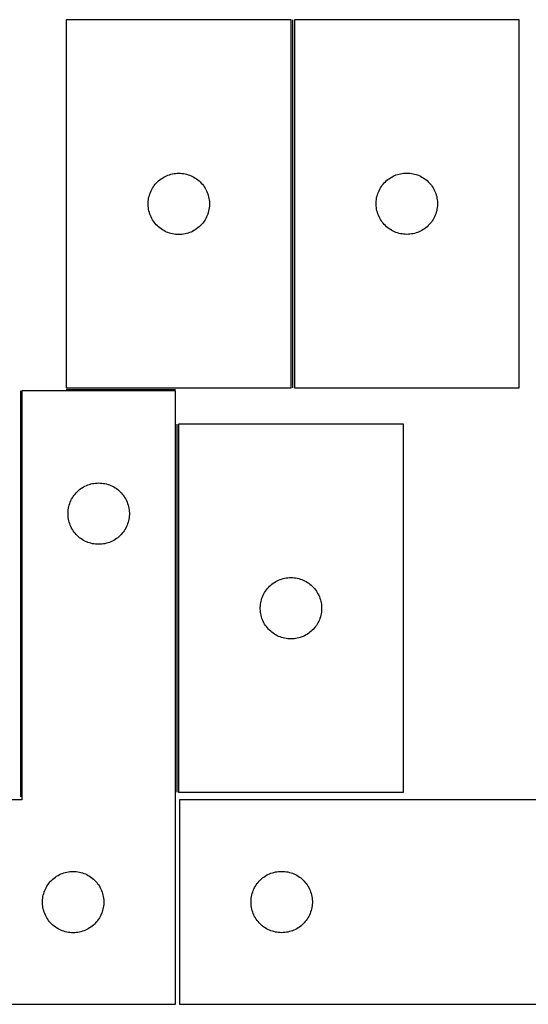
# Model space of a CAD drawing. Header units: millimetres. Extents: x 7 to 1493, y 7 to 489.
# Tile 3 of 6: x 610 to 859, y 7 to 488. Entities that reach past the tile are written whole.
import ezdxf

# ---------------------------------------------------------------- set-up
doc = ezdxf.new("R2010")
doc.units = ezdxf.units.MM
doc.layers.add('COMMON', color=5, linetype='CONTINUOUS', true_color=0x0000ff)
doc.layers.add('CUT', color=7, linetype='CONTINUOUS', true_color=0x000000)

msp = doc.modelspace()

# ---------------------------------------------------------------- linework, layer by layer
at = {"layer": 'COMMON'}
for p, q in [((743.613488, 308.369167), (743.613488, 488.25345)), ((610.439849, 306.753449), (610.439849, 108.25345)), ((632.863487, 307.503449), (686.18985, 307.503449)), ((686.93985, 290.477326), (686.93985, 110.477326))]:
    msp.add_line(p, q, dxfattribs=at)
at = {"layer": 'CUT'}
for p, q in [((632.863487, 488.25345), (632.863487, 308.25345)), ((742.863487, 488.25345), (632.863487, 488.25345)), ((742.863487, 308.25345), (742.863487, 488.25345)), ((854.363488, 488.369167), (744.363488, 488.369167)), ((744.363488, 488.369167), (744.363488, 308.369167)), ((854.363488, 308.369167), (854.363488, 488.369167)), ((677.394324, 408.995733), (677.961205, 409.520429)), ((677.961205, 409.520429), (678.554344, 410.015247)), ((678.554344, 410.015247), (679.17217, 410.478875)), ((679.17217, 410.478875), (679.813044, 410.910083)), ((679.813044, 410.910083), (680.475266, 411.307729)), ((680.475266, 411.307729), (681.15708, 411.670756)), ((681.15708, 411.670756), (681.856678, 411.998203)), ((681.856678, 411.998203), (682.572205, 412.289202)), ((682.572205, 412.289202), (683.301764, 412.542981)), ((683.301764, 412.542981), (684.04342, 412.758866)), ((684.04342, 412.758866), (684.795206, 412.936285)), ((684.795206, 412.936285), (685.555128, 413.074768)), ((685.555128, 413.074768), (686.321172, 413.173948)), ((686.321172, 413.173948), (687.091305, 413.233561)), ((687.091305, 413.233561), (687.863487, 413.25345)), ((687.863487, 413.25345), (688.635668, 413.233561)), ((688.635668, 413.233561), (689.405802, 413.173948)), ((689.405802, 413.173948), (690.171845, 413.074768)), ((690.171845, 413.074768), (690.931768, 412.936285)), ((690.931768, 412.936285), (691.683553, 412.758866)), ((691.683553, 412.758866), (692.425209, 412.542981)), ((692.425209, 412.542981), (693.154768, 412.289202)), ((693.154768, 412.289202), (693.870295, 411.998203)), ((693.870295, 411.998203), (694.569893, 411.670756)), ((694.569893, 411.670756), (695.251708, 411.307729)), ((695.251708, 411.307729), (695.91393, 410.910083)), ((695.91393, 410.910083), (696.554803, 410.478875)), ((696.554803, 410.478875), (697.172629, 410.015247)), ((697.172629, 410.015247), (697.765768, 409.520429)), ((697.765768, 409.520429), (698.332649, 408.995733)), ((788.894325, 409.11145), (789.461206, 409.636146)), ((789.461206, 409.636146), (790.054345, 410.130964)), ((790.054345, 410.130964), (790.672171, 410.594592)), ((790.672171, 410.594592), (791.313045, 411.0258)), ((791.313045, 411.0258), (791.975267, 411.423445)), ((791.975267, 411.423445), (792.657081, 411.786473)), ((792.657081, 411.786473), (793.356679, 412.11392)), ((793.356679, 412.11392), (794.072206, 412.404919)), ((794.072206, 412.404919), (794.801765, 412.658697)), ((794.801765, 412.658697), (795.543421, 412.874583)), ((795.543421, 412.874583), (796.295207, 413.052002)), ((796.295207, 413.052002), (797.055129, 413.190485)), ((797.055129, 413.190485), (797.821173, 413.289665)), ((797.821173, 413.289665), (798.591306, 413.349278)), ((798.591306, 413.349278), (799.363488, 413.369167)), ((799.363488, 413.369167), (800.135669, 413.349278)), ((800.135669, 413.349278), (800.905803, 413.289665)), ((800.905803, 413.289665), (801.671846, 413.190485)), ((801.671846, 413.190485), (802.431769, 413.052002)), ((802.431769, 413.052002), (803.183554, 412.874583)), ((803.183554, 412.874583), (803.92521, 412.658697)), ((803.92521, 412.658697), (804.654769, 412.404919)), ((804.654769, 412.404919), (805.370296, 412.11392)), ((805.370296, 412.11392), (806.069894, 411.786473)), ((806.069894, 411.786473), (806.751709, 411.423445)), ((806.751709, 411.423445), (807.413931, 411.0258)), ((807.413931, 411.0258), (808.054804, 410.594592)), ((808.054804, 410.594592), (808.67263, 410.130964)), ((808.67263, 410.130964), (809.265769, 409.636146)), ((809.265769, 409.636146), (809.83265, 409.11145)), ((673.968627, 403.904368), (674.277953, 404.612166)), ((674.277953, 404.612166), (674.623305, 405.303101)), ((674.623305, 405.303101), (675.003767, 405.975342)), ((675.003767, 405.975342), (675.418331, 406.627106)), ((675.418331, 406.627106), (675.865898, 407.256664)), ((675.865898, 407.256664), (676.34528, 407.862348)), ((676.34528, 407.862348), (676.855206, 408.44255)), ((676.855206, 408.44255), (677.394324, 408.995733)), ((698.332649, 408.995733), (698.871767, 408.44255)), ((698.871767, 408.44255), (699.381693, 407.862348)), ((699.381693, 407.862348), (699.861075, 407.256664)), ((699.861075, 407.256664), (700.308642, 406.627106)), ((700.308642, 406.627106), (700.723206, 405.975342)), ((700.723206, 405.975342), (701.103669, 405.303101)), ((701.103669, 405.303101), (701.449021, 404.612166)), ((701.449021, 404.612166), (701.758346, 403.904368)), ((785.468628, 404.020085), (785.777954, 404.727883)), ((785.777954, 404.727883), (786.123306, 405.418818)), ((786.123306, 405.418818), (786.503768, 406.091059)), ((786.503768, 406.091059), (786.918332, 406.742823)), ((786.918332, 406.742823), (787.365899, 407.372381)), ((787.365899, 407.372381), (787.845281, 407.978064)), ((787.845281, 407.978064), (788.355207, 408.558267)), ((788.355207, 408.558267), (788.894325, 409.11145)), ((809.83265, 409.11145), (810.371768, 408.558267)), ((810.371768, 408.558267), (810.881694, 407.978064)), ((810.881694, 407.978064), (811.361076, 407.372381)), ((811.361076, 407.372381), (811.808643, 406.742823)), ((811.808643, 406.742823), (812.223207, 406.091059)), ((812.223207, 406.091059), (812.60367, 405.418818)), ((812.60367, 405.418818), (812.949022, 404.727883)), ((812.949022, 404.727883), (813.258347, 404.020085)), ((672.908224, 399.411082), (672.987646, 400.179425)), ((672.987646, 400.179425), (673.106517, 400.942661)), ((673.106517, 400.942661), (673.264521, 401.698766)), ((673.264521, 401.698766), (673.461238, 402.445734)), ((673.461238, 402.445734), (673.696148, 403.181586)), ((673.696148, 403.181586), (673.968627, 403.904368)), ((701.758346, 403.904368), (702.030825, 403.181586)), ((702.030825, 403.181586), (702.265735, 402.445734)), ((702.265735, 402.445734), (702.462452, 401.698766)), ((702.462452, 401.698766), (702.620456, 400.942661)), ((702.620456, 400.942661), (702.739327, 400.179425)), ((702.739327, 400.179425), (702.818749, 399.411082)), ((784.408225, 399.526799), (784.487647, 400.295142)), ((784.487647, 400.295142), (784.606518, 401.058378)), ((784.606518, 401.058378), (784.764522, 401.814483)), ((784.764522, 401.814483), (784.961239, 402.561451)), ((784.961239, 402.561451), (785.196149, 403.297302)), ((785.196149, 403.297302), (785.468628, 404.020085)), ((813.258347, 404.020085), (813.530826, 403.297302)), ((813.530826, 403.297302), (813.765736, 402.561451)), ((813.765736, 402.561451), (813.962453, 401.814483)), ((813.962453, 401.814483), (814.120457, 401.058378)), ((814.120457, 401.058378), (814.239328, 400.295142)), ((814.239328, 400.295142), (814.31875, 399.526799)), ((672.86846, 398.639669), (672.908224, 399.411082)), ((672.86846, 397.867231), (672.86846, 398.639669)), ((672.908224, 397.095818), (672.86846, 397.867231)), ((672.987646, 396.327475), (672.908224, 397.095818)), ((673.106517, 395.564239), (672.987646, 396.327475)), ((673.264521, 394.808134), (673.106517, 395.564239)), ((702.620456, 395.564239), (702.462452, 394.808134)), ((702.739327, 396.327475), (702.620456, 395.564239)), ((702.818749, 397.095818), (702.739327, 396.327475)), ((702.818749, 399.411082), (702.858514, 398.639669)), ((702.858514, 397.867231), (702.818749, 397.095818)), ((702.858514, 398.639669), (702.858514, 397.867231)), ((784.368461, 398.755385), (784.408225, 399.526799)), ((784.368461, 397.982948), (784.368461, 398.755385)), ((784.408225, 397.211535), (784.368461, 397.982948)), ((784.487647, 396.443191), (784.408225, 397.211535)), ((784.606518, 395.679955), (784.487647, 396.443191)), ((784.764522, 394.923851), (784.606518, 395.679955)), ((814.120457, 395.679955), (813.962453, 394.923851)), ((814.239328, 396.443191), (814.120457, 395.679955)), ((814.31875, 397.211535), (814.239328, 396.443191)), ((814.31875, 399.526799), (814.358515, 398.755385)), ((814.358515, 397.982948), (814.31875, 397.211535)), ((814.358515, 398.755385), (814.358515, 397.982948)), ((673.461238, 394.061165), (673.264521, 394.808134)), ((673.696148, 393.325314), (673.461238, 394.061165)), ((673.968627, 392.602531), (673.696148, 393.325314)), ((674.277953, 391.894734), (673.968627, 392.602531)), ((674.623305, 391.203799), (674.277953, 391.894734)), ((675.003767, 390.531558), (674.623305, 391.203799)), ((675.418331, 389.879794), (675.003767, 390.531558)), ((700.723206, 390.531558), (700.308642, 389.879794)), ((701.103669, 391.203799), (700.723206, 390.531558)), ((701.449021, 391.894734), (701.103669, 391.203799)), ((701.758346, 392.602531), (701.449021, 391.894734)), ((702.030825, 393.325314), (701.758346, 392.602531)), ((702.265735, 394.061165), (702.030825, 393.325314)), ((702.462452, 394.808134), (702.265735, 394.061165)), ((784.961239, 394.176882), (784.764522, 394.923851)), ((785.196149, 393.441031), (784.961239, 394.176882)), ((785.468628, 392.718248), (785.196149, 393.441031)), ((785.777954, 392.010451), (785.468628, 392.718248)), ((786.123306, 391.319516), (785.777954, 392.010451)), ((786.503768, 390.647275), (786.123306, 391.319516)), ((786.918332, 389.995511), (786.503768, 390.647275)), ((812.223207, 390.647275), (811.808643, 389.995511)), ((812.60367, 391.319516), (812.223207, 390.647275)), ((812.949022, 392.010451), (812.60367, 391.319516)), ((813.258347, 392.718248), (812.949022, 392.010451)), ((813.530826, 393.441031), (813.258347, 392.718248)), ((813.765736, 394.176882), (813.530826, 393.441031)), ((813.962453, 394.923851), (813.765736, 394.176882)), ((675.865898, 389.250236), (675.418331, 389.879794)), ((676.34528, 388.644552), (675.865898, 389.250236)), ((676.855206, 388.06435), (676.34528, 388.644552)), ((677.394324, 387.511167), (676.855206, 388.06435)), ((677.961205, 386.986471), (677.394324, 387.511167)), ((678.554344, 386.491653), (677.961205, 386.986471)), ((679.17217, 386.028025), (678.554344, 386.491653)), ((679.813044, 385.596816), (679.17217, 386.028025)), ((680.475266, 385.199171), (679.813044, 385.596816)), ((695.91393, 385.596816), (695.251708, 385.199171)), ((696.554803, 386.028025), (695.91393, 385.596816)), ((697.172629, 386.491653), (696.554803, 386.028025)), ((697.765768, 386.986471), (697.172629, 386.491653)), ((698.332649, 387.511167), (697.765768, 386.986471)), ((698.871767, 388.06435), (698.332649, 387.511167)), ((699.381693, 388.644552), (698.871767, 388.06435)), ((699.861075, 389.250236), (699.381693, 388.644552)), ((700.308642, 389.879794), (699.861075, 389.250236)), ((787.365899, 389.365953), (786.918332, 389.995511)), ((787.845281, 388.760269), (787.365899, 389.365953)), ((788.355207, 388.180067), (787.845281, 388.760269)), ((788.894325, 387.626884), (788.355207, 388.180067)), ((789.461206, 387.102188), (788.894325, 387.626884)), ((790.054345, 386.60737), (789.461206, 387.102188)), ((790.672171, 386.143742), (790.054345, 386.60737)), ((791.313045, 385.712533), (790.672171, 386.143742)), ((791.975267, 385.314888), (791.313045, 385.712533)), ((792.657081, 384.951861), (791.975267, 385.314888)), ((806.751709, 385.314888), (806.069894, 384.951861)), ((807.413931, 385.712533), (806.751709, 385.314888)), ((808.054804, 386.143742), (807.413931, 385.712533)), ((808.67263, 386.60737), (808.054804, 386.143742)), ((809.265769, 387.102188), (808.67263, 386.60737)), ((809.83265, 387.626884), (809.265769, 387.102188)), ((810.371768, 388.180067), (809.83265, 387.626884)), ((810.881694, 388.760269), (810.371768, 388.180067)), ((811.361076, 389.365953), (810.881694, 388.760269)), ((811.808643, 389.995511), (811.361076, 389.365953)), ((681.15708, 384.836144), (680.475266, 385.199171)), ((681.856678, 384.508696), (681.15708, 384.836144)), ((682.572205, 384.217698), (681.856678, 384.508696)), ((683.301764, 383.963919), (682.572205, 384.217698)), ((684.04342, 383.748034), (683.301764, 383.963919)), ((684.795206, 383.570615), (684.04342, 383.748034)), ((685.555128, 383.432131), (684.795206, 383.570615)), ((686.321172, 383.332952), (685.555128, 383.432131)), ((687.091305, 383.273339), (686.321172, 383.332952)), ((687.863487, 383.25345), (687.091305, 383.273339)), ((688.635668, 383.273339), (687.863487, 383.25345)), ((689.405802, 383.332952), (688.635668, 383.273339)), ((690.171845, 383.432131), (689.405802, 383.332952)), ((690.931768, 383.570615), (690.171845, 383.432131)), ((691.683553, 383.748034), (690.931768, 383.570615)), ((692.425209, 383.963919), (691.683553, 383.748034)), ((693.154768, 384.217698), (692.425209, 383.963919)), ((693.870295, 384.508696), (693.154768, 384.217698)), ((694.569893, 384.836144), (693.870295, 384.508696)), ((695.251708, 385.199171), (694.569893, 384.836144)), ((793.356679, 384.624413), (792.657081, 384.951861)), ((794.072206, 384.333414), (793.356679, 384.624413)), ((794.801765, 384.079636), (794.072206, 384.333414)), ((795.543421, 383.863751), (794.801765, 384.079636)), ((796.295207, 383.686331), (795.543421, 383.863751)), ((797.055129, 383.547848), (796.295207, 383.686331)), ((797.821173, 383.448669), (797.055129, 383.547848)), ((798.591306, 383.389055), (797.821173, 383.448669)), ((799.363488, 383.369167), (798.591306, 383.389055)), ((800.135669, 383.389055), (799.363488, 383.369167)), ((800.905803, 383.448669), (800.135669, 383.389055)), ((801.671846, 383.547848), (800.905803, 383.448669)), ((802.431769, 383.686331), (801.671846, 383.547848)), ((803.183554, 383.863751), (802.431769, 383.686331)), ((803.92521, 384.079636), (803.183554, 383.863751)), ((804.654769, 384.333414), (803.92521, 384.079636)), ((805.370296, 384.624413), (804.654769, 384.333414)), ((806.069894, 384.951861), (805.370296, 384.624413)), ((632.863487, 308.25345), (742.863487, 308.25345)), ((744.363488, 308.369167), (854.363488, 308.369167)), ((686.18985, 306.753449), (611.18985, 306.753449)), ((611.18985, 306.753449), (611.18985, 106.753449)), ((686.18985, 6.753449), (686.18985, 306.753449)), ((797.689851, 290.477326), (687.689851, 290.477326)), ((687.689851, 290.477326), (687.689851, 110.477326)), ((797.689851, 110.477326), (797.689851, 290.477326)), ((641.301629, 259.807728), (641.983444, 260.170755)), ((641.983444, 260.170755), (642.683042, 260.498202)), ((642.683042, 260.498202), (643.398569, 260.789201)), ((643.398569, 260.789201), (644.128128, 261.04298)), ((644.128128, 261.04298), (644.869784, 261.258865)), ((644.869784, 261.258865), (645.621569, 261.436284)), ((645.621569, 261.436284), (646.381492, 261.574767)), ((646.381492, 261.574767), (647.147535, 261.673947)), ((647.147535, 261.673947), (647.917669, 261.73356)), ((647.917669, 261.73356), (648.68985, 261.753449)), ((648.68985, 261.753449), (649.462032, 261.73356)), ((649.462032, 261.73356), (650.232165, 261.673947)), ((650.232165, 261.673947), (650.998209, 261.574767)), ((650.998209, 261.574767), (651.758131, 261.436284)), ((651.758131, 261.436284), (652.509917, 261.258865)), ((652.509917, 261.258865), (653.251573, 261.04298)), ((653.251573, 261.04298), (653.981132, 260.789201)), ((653.981132, 260.789201), (654.696659, 260.498202)), ((654.696659, 260.498202), (655.396257, 260.170755)), ((655.396257, 260.170755), (656.078071, 259.807728)), ((636.244695, 255.127105), (636.692262, 255.756663)), ((636.692262, 255.756663), (637.171644, 256.362347)), ((637.171644, 256.362347), (637.68157, 256.942549)), ((637.68157, 256.942549), (638.220688, 257.495732)), ((638.220688, 257.495732), (638.787569, 258.020428)), ((638.787569, 258.020428), (639.380708, 258.515246)), ((639.380708, 258.515246), (639.998534, 258.978874)), ((639.998534, 258.978874), (640.639408, 259.410082)), ((640.639408, 259.410082), (641.301629, 259.807728)), ((656.078071, 259.807728), (656.740293, 259.410082)), ((656.740293, 259.410082), (657.381167, 258.978874)), ((657.381167, 258.978874), (657.998993, 258.515246)), ((657.998993, 258.515246), (658.592132, 258.020428)), ((658.592132, 258.020428), (659.159013, 257.495732)), ((659.159013, 257.495732), (659.698131, 256.942549)), ((659.698131, 256.942549), (660.208057, 256.362347)), ((660.208057, 256.362347), (660.687439, 255.756663)), ((660.687439, 255.756663), (661.135006, 255.127105)), ((634.090885, 250.198765), (634.287602, 250.945733)), ((634.287602, 250.945733), (634.522512, 251.681585)), ((634.522512, 251.681585), (634.794991, 252.404367)), ((634.794991, 252.404367), (635.104317, 253.112165)), ((635.104317, 253.112165), (635.449668, 253.8031)), ((635.449668, 253.8031), (635.830131, 254.475341)), ((635.830131, 254.475341), (636.244695, 255.127105)), ((661.135006, 255.127105), (661.54957, 254.475341)), ((661.54957, 254.475341), (661.930032, 253.8031)), ((661.930032, 253.8031), (662.275384, 253.112165)), ((662.275384, 253.112165), (662.58471, 252.404367)), ((662.58471, 252.404367), (662.857189, 251.681585)), ((662.857189, 251.681585), (663.092099, 250.945733)), ((663.092099, 250.945733), (663.288816, 250.198765)), ((633.694823, 247.139668), (633.734588, 247.911081)), ((633.694823, 246.36723), (633.694823, 247.139668)), ((633.734588, 245.595817), (633.694823, 246.36723)), ((633.734588, 247.911081), (633.81401, 248.679424)), ((633.81401, 248.679424), (633.932881, 249.44266)), ((633.932881, 249.44266), (634.090885, 250.198765)), ((663.288816, 250.198765), (663.44682, 249.44266)), ((663.44682, 249.44266), (663.565691, 248.679424)), ((663.565691, 248.679424), (663.645113, 247.911081)), ((663.645113, 247.911081), (663.684877, 247.139668)), ((663.684877, 246.36723), (663.645113, 245.595817)), ((663.684877, 247.139668), (663.684877, 246.36723)), ((633.81401, 244.827474), (633.734588, 245.595817)), ((633.932881, 244.064238), (633.81401, 244.827474)), ((634.090885, 243.308133), (633.932881, 244.064238)), ((634.287602, 242.561164), (634.090885, 243.308133)), ((634.522512, 241.825313), (634.287602, 242.561164)), ((634.794991, 241.10253), (634.522512, 241.825313)), ((635.104317, 240.394733), (634.794991, 241.10253)), ((662.58471, 241.10253), (662.275384, 240.394733)), ((662.857189, 241.825313), (662.58471, 241.10253)), ((663.092099, 242.561164), (662.857189, 241.825313)), ((663.288816, 243.308133), (663.092099, 242.561164)), ((663.44682, 244.064238), (663.288816, 243.308133)), ((663.565691, 244.827474), (663.44682, 244.064238)), ((663.645113, 245.595817), (663.565691, 244.827474)), ((635.449668, 239.703798), (635.104317, 240.394733)), ((635.830131, 239.031557), (635.449668, 239.703798)), ((636.244695, 238.379793), (635.830131, 239.031557)), ((636.692262, 237.750235), (636.244695, 238.379793)), ((637.171644, 237.144551), (636.692262, 237.750235)), ((637.68157, 236.564349), (637.171644, 237.144551)), ((638.220688, 236.011166), (637.68157, 236.564349)), ((638.787569, 235.48647), (638.220688, 236.011166)), ((659.159013, 236.011166), (658.592132, 235.48647)), ((659.698131, 236.564349), (659.159013, 236.011166)), ((660.208057, 237.144551), (659.698131, 236.564349)), ((660.687439, 237.750235), (660.208057, 237.144551)), ((661.135006, 238.379793), (660.687439, 237.750235)), ((661.54957, 239.031557), (661.135006, 238.379793)), ((661.930032, 239.703798), (661.54957, 239.031557)), ((662.275384, 240.394733), (661.930032, 239.703798)), ((639.380708, 234.991652), (638.787569, 235.48647)), ((639.998534, 234.528024), (639.380708, 234.991652)), ((640.639408, 234.096815), (639.998534, 234.528024)), ((641.301629, 233.69917), (640.639408, 234.096815)), ((641.983444, 233.336143), (641.301629, 233.69917)), ((642.683042, 233.008695), (641.983444, 233.336143)), ((643.398569, 232.717697), (642.683042, 233.008695)), ((644.128128, 232.463918), (643.398569, 232.717697)), ((644.869784, 232.248033), (644.128128, 232.463918)), ((645.621569, 232.070614), (644.869784, 232.248033)), ((646.381492, 231.93213), (645.621569, 232.070614)), ((647.147535, 231.832951), (646.381492, 231.93213)), ((647.917669, 231.773338), (647.147535, 231.832951)), ((648.68985, 231.753449), (647.917669, 231.773338)), ((649.462032, 231.773338), (648.68985, 231.753449)), ((650.232165, 231.832951), (649.462032, 231.773338)), ((650.998209, 231.93213), (650.232165, 231.832951)), ((651.758131, 232.070614), (650.998209, 231.93213)), ((652.509917, 232.248033), (651.758131, 232.070614)), ((653.251573, 232.463918), (652.509917, 232.248033)), ((653.981132, 232.717697), (653.251573, 232.463918)), ((654.696659, 233.008695), (653.981132, 232.717697)), ((655.396257, 233.336143), (654.696659, 233.008695)), ((656.078071, 233.69917), (655.396257, 233.336143)), ((656.740293, 234.096815), (656.078071, 233.69917)), ((657.381167, 234.528024), (656.740293, 234.096815)), ((657.998993, 234.991652), (657.381167, 234.528024)), ((658.592132, 235.48647), (657.998993, 234.991652)), ((732.78757, 211.744305), (733.380709, 212.239123)), ((733.380709, 212.239123), (733.998535, 212.702751)), ((733.998535, 212.702751), (734.639409, 213.133959)), ((734.639409, 213.133959), (735.30163, 213.531604)), ((735.30163, 213.531604), (735.983445, 213.894632)), ((735.983445, 213.894632), (736.683043, 214.222079)), ((736.683043, 214.222079), (737.39857, 214.513078)), ((737.39857, 214.513078), (738.128129, 214.766857)), ((738.128129, 214.766857), (738.869785, 214.982742)), ((738.869785, 214.982742), (739.62157, 215.160161)), ((739.62157, 215.160161), (740.381493, 215.298644)), ((740.381493, 215.298644), (741.147536, 215.397824)), ((741.147536, 215.397824), (741.91767, 215.457437)), ((741.91767, 215.457437), (742.689851, 215.477326)), ((742.689851, 215.477326), (743.462033, 215.457437)), ((743.462033, 215.457437), (744.232166, 215.397824)), ((744.232166, 215.397824), (744.99821, 215.298644)), ((744.99821, 215.298644), (745.758132, 215.160161)), ((745.758132, 215.160161), (746.509918, 214.982742)), ((746.509918, 214.982742), (747.251574, 214.766857)), ((747.251574, 214.766857), (747.981133, 214.513078)), ((747.981133, 214.513078), (748.69666, 214.222079)), ((748.69666, 214.222079), (749.396258, 213.894632)), ((749.396258, 213.894632), (750.078072, 213.531604)), ((750.078072, 213.531604), (750.740294, 213.133959)), ((750.740294, 213.133959), (751.381168, 212.702751)), ((751.381168, 212.702751), (751.998994, 212.239123)), ((751.998994, 212.239123), (752.592133, 211.744305)), ((729.104318, 206.836042), (729.449669, 207.526977)), ((729.449669, 207.526977), (729.830132, 208.199218)), ((729.830132, 208.199218), (730.244696, 208.850982)), ((730.244696, 208.850982), (730.692263, 209.48054)), ((730.692263, 209.48054), (731.171645, 210.086224)), ((731.171645, 210.086224), (731.681571, 210.666426)), ((731.681571, 210.666426), (732.220689, 211.219609)), ((732.220689, 211.219609), (732.78757, 211.744305)), ((752.592133, 211.744305), (753.159014, 211.219609)), ((753.159014, 211.219609), (753.698132, 210.666426)), ((753.698132, 210.666426), (754.208058, 210.086224)), ((754.208058, 210.086224), (754.68744, 209.48054)), ((754.68744, 209.48054), (755.135007, 208.850982)), ((755.135007, 208.850982), (755.549571, 208.199218)), ((755.549571, 208.199218), (755.930033, 207.526977)), ((755.930033, 207.526977), (756.275385, 206.836042)), ((727.734589, 201.634958), (727.814011, 202.403301)), ((727.814011, 202.403301), (727.932882, 203.166537)), ((727.932882, 203.166537), (728.090886, 203.922642)), ((728.090886, 203.922642), (728.287603, 204.66961)), ((728.287603, 204.66961), (728.522513, 205.405462)), ((728.522513, 205.405462), (728.794992, 206.128244)), ((728.794992, 206.128244), (729.104318, 206.836042)), ((756.275385, 206.836042), (756.584711, 206.128244)), ((756.584711, 206.128244), (756.85719, 205.405462)), ((756.85719, 205.405462), (757.0921, 204.66961)), ((757.0921, 204.66961), (757.288817, 203.922642)), ((757.288817, 203.922642), (757.446821, 203.166537)), ((757.446821, 203.166537), (757.565692, 202.403301)), ((757.565692, 202.403301), (757.645114, 201.634958)), ((727.694824, 200.863545), (727.734589, 201.634958)), ((727.694824, 200.091107), (727.694824, 200.863545)), ((727.734589, 199.319694), (727.694824, 200.091107)), ((727.814011, 198.551351), (727.734589, 199.319694)), ((727.932882, 197.788114), (727.814011, 198.551351)), ((728.090886, 197.03201), (727.932882, 197.788114)), ((757.446821, 197.788114), (757.288817, 197.03201)), ((757.565692, 198.551351), (757.446821, 197.788114)), ((757.645114, 199.319694), (757.565692, 198.551351)), ((757.645114, 201.634958), (757.684878, 200.863545)), ((757.684878, 200.091107), (757.645114, 199.319694)), ((757.684878, 200.863545), (757.684878, 200.091107)), ((728.287603, 196.285041), (728.090886, 197.03201)), ((728.522513, 195.54919), (728.287603, 196.285041)), ((728.794992, 194.826407), (728.522513, 195.54919)), ((729.104318, 194.11861), (728.794992, 194.826407)), ((729.449669, 193.427675), (729.104318, 194.11861)), ((729.830132, 192.755434), (729.449669, 193.427675)), ((730.244696, 192.10367), (729.830132, 192.755434)), ((755.549571, 192.755434), (755.135007, 192.10367)), ((755.930033, 193.427675), (755.549571, 192.755434)), ((756.275385, 194.11861), (755.930033, 193.427675)), ((756.584711, 194.826407), (756.275385, 194.11861)), ((756.85719, 195.54919), (756.584711, 194.826407)), ((757.0921, 196.285041), (756.85719, 195.54919)), ((757.288817, 197.03201), (757.0921, 196.285041)), ((730.692263, 191.474112), (730.244696, 192.10367)), ((731.171645, 190.868428), (730.692263, 191.474112)), ((731.681571, 190.288226), (731.171645, 190.868428)), ((732.220689, 189.735043), (731.681571, 190.288226)), ((732.78757, 189.210347), (732.220689, 189.735043)), ((733.380709, 188.715529), (732.78757, 189.210347)), ((733.998535, 188.251901), (733.380709, 188.715529)), ((734.639409, 187.820692), (733.998535, 188.251901)), ((751.381168, 188.251901), (750.740294, 187.820692)), ((751.998994, 188.715529), (751.381168, 188.251901)), ((752.592133, 189.210347), (751.998994, 188.715529)), ((753.159014, 189.735043), (752.592133, 189.210347)), ((753.698132, 190.288226), (753.159014, 189.735043)), ((754.208058, 190.868428), (753.698132, 190.288226)), ((754.68744, 191.474112), (754.208058, 190.868428)), ((755.135007, 192.10367), (754.68744, 191.474112)), ((735.30163, 187.423047), (734.639409, 187.820692)), ((735.983445, 187.06002), (735.30163, 187.423047)), ((736.683043, 186.732572), (735.983445, 187.06002)), ((737.39857, 186.441574), (736.683043, 186.732572)), ((738.128129, 186.187795), (737.39857, 186.441574)), ((738.869785, 185.97191), (738.128129, 186.187795)), ((739.62157, 185.794491), (738.869785, 185.97191)), ((740.381493, 185.656007), (739.62157, 185.794491)), ((741.147536, 185.556828), (740.381493, 185.656007)), ((741.91767, 185.497214), (741.147536, 185.556828)), ((742.689851, 185.477326), (741.91767, 185.497214)), ((743.462033, 185.497214), (742.689851, 185.477326)), ((744.232166, 185.556828), (743.462033, 185.497214)), ((744.99821, 185.656007), (744.232166, 185.556828)), ((745.758132, 185.794491), (744.99821, 185.656007)), ((746.509918, 185.97191), (745.758132, 185.794491)), ((747.251574, 186.187795), (746.509918, 185.97191)), ((747.981133, 186.441574), (747.251574, 186.187795)), ((748.69666, 186.732572), (747.981133, 186.441574)), ((749.396258, 187.06002), (748.69666, 186.732572)), ((750.078072, 187.423047), (749.396258, 187.06002)), ((750.740294, 187.820692), (750.078072, 187.423047)), ((611.18985, 106.753449), (436.18985, 106.753449)), ((687.689851, 110.477326), (797.689851, 110.477326)), ((863.172393, 106.79129), (688.172393, 106.79129)), ((688.172393, 106.79129), (688.172393, 6.79129)), ((625.18157, 66.942549), (625.720688, 67.495732)), ((625.720688, 67.495732), (626.287569, 68.020428)), ((626.287569, 68.020428), (626.880708, 68.515246)), ((626.880708, 68.515246), (627.498534, 68.978874)), ((627.498534, 68.978874), (628.139408, 69.410082)), ((628.139408, 69.410082), (628.801629, 69.807728)), ((628.801629, 69.807728), (629.483444, 70.170755)), ((629.483444, 70.170755), (630.183042, 70.498202)), ((630.183042, 70.498202), (630.898569, 70.789201)), ((630.898569, 70.789201), (631.628128, 71.04298)), ((631.628128, 71.04298), (632.369784, 71.258865)), ((632.369784, 71.258865), (633.121569, 71.436284)), ((633.121569, 71.436284), (633.881492, 71.574767)), ((633.881492, 71.574767), (634.647535, 71.673947)), ((634.647535, 71.673947), (635.417669, 71.73356)), ((635.417669, 71.73356), (636.18985, 71.753449)), ((636.18985, 71.753449), (636.962032, 71.73356)), ((636.962032, 71.73356), (637.732165, 71.673947)), ((637.732165, 71.673947), (638.498209, 71.574767)), ((638.498209, 71.574767), (639.258131, 71.436284)), ((639.258131, 71.436284), (640.009917, 71.258865)), ((640.009917, 71.258865), (640.751573, 71.04298)), ((640.751573, 71.04298), (641.481132, 70.789201)), ((641.481132, 70.789201), (642.196659, 70.498202)), ((642.196659, 70.498202), (642.896257, 70.170755)), ((642.896257, 70.170755), (643.578071, 69.807728)), ((643.578071, 69.807728), (644.240293, 69.410082)), ((644.240293, 69.410082), (644.881167, 68.978874)), ((644.881167, 68.978874), (645.498993, 68.515246)), ((645.498993, 68.515246), (646.092132, 68.020428)), ((646.092132, 68.020428), (646.659013, 67.495732)), ((646.659013, 67.495732), (647.198131, 66.942549)), ((727.164113, 66.98039), (727.703231, 67.533573)), ((727.703231, 67.533573), (728.270112, 68.058269)), ((728.270112, 68.058269), (728.863251, 68.553087)), ((728.863251, 68.553087), (729.481077, 69.016715)), ((729.481077, 69.016715), (730.12195, 69.447923)), ((730.12195, 69.447923), (730.784172, 69.845568)), ((730.784172, 69.845568), (731.465986, 70.208596)), ((731.465986, 70.208596), (732.165585, 70.536043)), ((732.165585, 70.536043), (732.881112, 70.827042)), ((732.881112, 70.827042), (733.610671, 71.08082)), ((733.610671, 71.08082), (734.352327, 71.296706)), ((734.352327, 71.296706), (735.104112, 71.474125)), ((735.104112, 71.474125), (735.864035, 71.612608)), ((735.864035, 71.612608), (736.630078, 71.711788)), ((736.630078, 71.711788), (737.400212, 71.771401)), ((737.400212, 71.771401), (738.172393, 71.79129)), ((738.172393, 71.79129), (738.944575, 71.771401)), ((738.944575, 71.771401), (739.714708, 71.711788)), ((739.714708, 71.711788), (740.480752, 71.612608)), ((740.480752, 71.612608), (741.240674, 71.474125)), ((741.240674, 71.474125), (741.99246, 71.296706)), ((741.99246, 71.296706), (742.734116, 71.08082)), ((742.734116, 71.08082), (743.463675, 70.827042)), ((743.463675, 70.827042), (744.179202, 70.536043)), ((744.179202, 70.536043), (744.8788, 70.208596)), ((744.8788, 70.208596), (745.560614, 69.845568)), ((745.560614, 69.845568), (746.222836, 69.447923)), ((746.222836, 69.447923), (746.86371, 69.016715)), ((746.86371, 69.016715), (747.481536, 68.553087)), ((747.481536, 68.553087), (748.074675, 68.058269)), ((748.074675, 68.058269), (748.641556, 67.533573)), ((748.641556, 67.533573), (749.180674, 66.98039)), ((622.294991, 62.404367), (622.604317, 63.112165)), ((622.604317, 63.112165), (622.949668, 63.8031)), ((622.949668, 63.8031), (623.330131, 64.475341)), ((623.330131, 64.475341), (623.744695, 65.127105)), ((623.744695, 65.127105), (624.192262, 65.756663)), ((624.192262, 65.756663), (624.671644, 66.362347)), ((624.671644, 66.362347), (625.18157, 66.942549)), ((647.198131, 66.942549), (647.708057, 66.362347)), ((647.708057, 66.362347), (648.187439, 65.756663)), ((648.187439, 65.756663), (648.635006, 65.127105)), ((648.635006, 65.127105), (649.04957, 64.475341)), ((649.04957, 64.475341), (649.430032, 63.8031)), ((649.430032, 63.8031), (649.775384, 63.112165)), ((649.775384, 63.112165), (650.08471, 62.404367)), ((724.277534, 62.442208), (724.586859, 63.150006)), ((724.586859, 63.150006), (724.932211, 63.840941)), ((724.932211, 63.840941), (725.312674, 64.513182)), ((725.312674, 64.513182), (725.727238, 65.164946)), ((725.727238, 65.164946), (726.174805, 65.794504)), ((726.174805, 65.794504), (726.654187, 66.400187)), ((726.654187, 66.400187), (727.164113, 66.98039)), ((749.180674, 66.98039), (749.6906, 66.400187)), ((749.6906, 66.400187), (750.169982, 65.794504)), ((750.169982, 65.794504), (750.617549, 65.164946)), ((750.617549, 65.164946), (751.032113, 64.513182)), ((751.032113, 64.513182), (751.412575, 63.840941)), ((751.412575, 63.840941), (751.757927, 63.150006)), ((751.757927, 63.150006), (752.067253, 62.442208)), ((621.194823, 57.139668), (621.234588, 57.911081)), ((621.234588, 57.911081), (621.31401, 58.679424)), ((621.31401, 58.679424), (621.432881, 59.44266)), ((621.432881, 59.44266), (621.590885, 60.198765)), ((621.590885, 60.198765), (621.787602, 60.945733)), ((621.787602, 60.945733), (622.022512, 61.681585)), ((622.022512, 61.681585), (622.294991, 62.404367)), ((650.08471, 62.404367), (650.357189, 61.681585)), ((650.357189, 61.681585), (650.592099, 60.945733)), ((650.592099, 60.945733), (650.788816, 60.198765)), ((650.788816, 60.198765), (650.94682, 59.44266)), ((650.94682, 59.44266), (651.065691, 58.679424)), ((651.065691, 58.679424), (651.145113, 57.911081)), ((651.145113, 57.911081), (651.184877, 57.139668)), ((723.177366, 57.177508), (723.21713, 57.948922)), ((723.21713, 57.948922), (723.296553, 58.717265)), ((723.296553, 58.717265), (723.415424, 59.480501)), ((723.415424, 59.480501), (723.573428, 60.236606)), ((723.573428, 60.236606), (723.770145, 60.983574)), ((723.770145, 60.983574), (724.005055, 61.719425)), ((724.005055, 61.719425), (724.277534, 62.442208)), ((752.067253, 62.442208), (752.339732, 61.719425)), ((752.339732, 61.719425), (752.574641, 60.983574)), ((752.574641, 60.983574), (752.771359, 60.236606)), ((752.771359, 60.236606), (752.929363, 59.480501)), ((752.929363, 59.480501), (753.048234, 58.717265)), ((753.048234, 58.717265), (753.127656, 57.948922)), ((753.127656, 57.948922), (753.16742, 57.177508)), ((621.194823, 56.36723), (621.194823, 57.139668)), ((621.234588, 55.595817), (621.194823, 56.36723)), ((621.31401, 54.827474), (621.234588, 55.595817)), ((621.432881, 54.064238), (621.31401, 54.827474)), ((621.590885, 53.308133), (621.432881, 54.064238)), ((621.787602, 52.561164), (621.590885, 53.308133)), ((650.788816, 53.308133), (650.592099, 52.561164)), ((650.94682, 54.064238), (650.788816, 53.308133)), ((651.065691, 54.827474), (650.94682, 54.064238)), ((651.145113, 55.595817), (651.065691, 54.827474)), ((651.184877, 56.36723), (651.145113, 55.595817)), ((651.184877, 57.139668), (651.184877, 56.36723)), ((723.177366, 56.405071), (723.177366, 57.177508)), ((723.21713, 55.633658), (723.177366, 56.405071)), ((723.296553, 54.865314), (723.21713, 55.633658)), ((723.415424, 54.102078), (723.296553, 54.865314)), ((723.573428, 53.345974), (723.415424, 54.102078)), ((723.770145, 52.599005), (723.573428, 53.345974)), ((752.771359, 53.345974), (752.574641, 52.599005)), ((752.929363, 54.102078), (752.771359, 53.345974)), ((753.048234, 54.865314), (752.929363, 54.102078)), ((753.127656, 55.633658), (753.048234, 54.865314)), ((753.16742, 56.405071), (753.127656, 55.633658)), ((753.16742, 57.177508), (753.16742, 56.405071)), ((622.022512, 51.825313), (621.787602, 52.561164)), ((622.294991, 51.10253), (622.022512, 51.825313)), ((622.604317, 50.394733), (622.294991, 51.10253)), ((622.949668, 49.703798), (622.604317, 50.394733)), ((623.330131, 49.031557), (622.949668, 49.703798)), ((623.744695, 48.379793), (623.330131, 49.031557)), ((624.192262, 47.750235), (623.744695, 48.379793)), ((648.635006, 48.379793), (648.187439, 47.750235)), ((649.04957, 49.031557), (648.635006, 48.379793)), ((649.430032, 49.703798), (649.04957, 49.031557)), ((649.775384, 50.394733), (649.430032, 49.703798)), ((650.08471, 51.10253), (649.775384, 50.394733)), ((650.357189, 51.825313), (650.08471, 51.10253)), ((650.592099, 52.561164), (650.357189, 51.825313)), ((724.005055, 51.863154), (723.770145, 52.599005)), ((724.277534, 51.140371), (724.005055, 51.863154)), ((724.586859, 50.432574), (724.277534, 51.140371)), ((724.932211, 49.741639), (724.586859, 50.432574)), ((725.312674, 49.069398), (724.932211, 49.741639)), ((725.727238, 48.417634), (725.312674, 49.069398)), ((726.174805, 47.788075), (725.727238, 48.417634)), ((750.617549, 48.417634), (750.169982, 47.788075)), ((751.032113, 49.069398), (750.617549, 48.417634)), ((751.412575, 49.741639), (751.032113, 49.069398)), ((751.757927, 50.432574), (751.412575, 49.741639)), ((752.067253, 51.140371), (751.757927, 50.432574)), ((752.339732, 51.863154), (752.067253, 51.140371)), ((752.574641, 52.599005), (752.339732, 51.863154)), ((624.671644, 47.144551), (624.192262, 47.750235)), ((625.18157, 46.564349), (624.671644, 47.144551)), ((625.720688, 46.011166), (625.18157, 46.564349)), ((626.287569, 45.48647), (625.720688, 46.011166)), ((626.880708, 44.991652), (626.287569, 45.48647)), ((627.498534, 44.528024), (626.880708, 44.991652)), ((628.139408, 44.096815), (627.498534, 44.528024)), ((628.801629, 43.69917), (628.139408, 44.096815)), ((629.483444, 43.336143), (628.801629, 43.69917)), ((643.578071, 43.69917), (642.896257, 43.336143)), ((644.240293, 44.096815), (643.578071, 43.69917)), ((644.881167, 44.528024), (644.240293, 44.096815)), ((645.498993, 44.991652), (644.881167, 44.528024)), ((646.092132, 45.48647), (645.498993, 44.991652)), ((646.659013, 46.011166), (646.092132, 45.48647)), ((647.198131, 46.564349), (646.659013, 46.011166)), ((647.708057, 47.144551), (647.198131, 46.564349)), ((648.187439, 47.750235), (647.708057, 47.144551)), ((726.654187, 47.182392), (726.174805, 47.788075)), ((727.164113, 46.60219), (726.654187, 47.182392)), ((727.703231, 46.049007), (727.164113, 46.60219)), ((728.270112, 45.524311), (727.703231, 46.049007)), ((728.863251, 45.029493), (728.270112, 45.524311)), ((729.481077, 44.565865), (728.863251, 45.029493)), ((730.12195, 44.134656), (729.481077, 44.565865)), ((730.784172, 43.737011), (730.12195, 44.134656)), ((731.465986, 43.373983), (730.784172, 43.737011)), ((732.165585, 43.046536), (731.465986, 43.373983)), ((744.8788, 43.373983), (744.179202, 43.046536)), ((745.560614, 43.737011), (744.8788, 43.373983)), ((746.222836, 44.134656), (745.560614, 43.737011)), ((746.86371, 44.565865), (746.222836, 44.134656)), ((747.481536, 45.029493), (746.86371, 44.565865)), ((748.074675, 45.524311), (747.481536, 45.029493)), ((748.641556, 46.049007), (748.074675, 45.524311)), ((749.180674, 46.60219), (748.641556, 46.049007)), ((749.6906, 47.182392), (749.180674, 46.60219)), ((750.169982, 47.788075), (749.6906, 47.182392)), ((630.183042, 43.008695), (629.483444, 43.336143)), ((630.898569, 42.717697), (630.183042, 43.008695)), ((631.628128, 42.463918), (630.898569, 42.717697)), ((632.369784, 42.248033), (631.628128, 42.463918)), ((633.121569, 42.070614), (632.369784, 42.248033)), ((633.881492, 41.93213), (633.121569, 42.070614)), ((634.647535, 41.832951), (633.881492, 41.93213)), ((635.417669, 41.773338), (634.647535, 41.832951)), ((636.18985, 41.753449), (635.417669, 41.773338)), ((636.962032, 41.773338), (636.18985, 41.753449)), ((637.732165, 41.832951), (636.962032, 41.773338)), ((638.498209, 41.93213), (637.732165, 41.832951)), ((639.258131, 42.070614), (638.498209, 41.93213)), ((640.009917, 42.248033), (639.258131, 42.070614)), ((640.751573, 42.463918), (640.009917, 42.248033)), ((641.481132, 42.717697), (640.751573, 42.463918)), ((642.196659, 43.008695), (641.481132, 42.717697)), ((642.896257, 43.336143), (642.196659, 43.008695)), ((732.881112, 42.755537), (732.165585, 43.046536)), ((733.610671, 42.501759), (732.881112, 42.755537)), ((734.352327, 42.285874), (733.610671, 42.501759)), ((735.104112, 42.108454), (734.352327, 42.285874)), ((735.864035, 41.969971), (735.104112, 42.108454)), ((736.630078, 41.870792), (735.864035, 41.969971)), ((737.400212, 41.811178), (736.630078, 41.870792)), ((738.172393, 41.79129), (737.400212, 41.811178)), ((738.944575, 41.811178), (738.172393, 41.79129)), ((739.714708, 41.870792), (738.944575, 41.811178)), ((740.480752, 41.969971), (739.714708, 41.870792)), ((741.240674, 42.108454), (740.480752, 41.969971)), ((741.99246, 42.285874), (741.240674, 42.108454)), ((742.734116, 42.501759), (741.99246, 42.285874)), ((743.463675, 42.755537), (742.734116, 42.501759)), ((744.179202, 43.046536), (743.463675, 42.755537)), ((436.18985, 6.753449), (686.18985, 6.753449)), ((688.172393, 6.79129), (938.172393, 6.79129))]:
    msp.add_line(p, q, dxfattribs=at)

doc.saveas('drawing.dxf')
